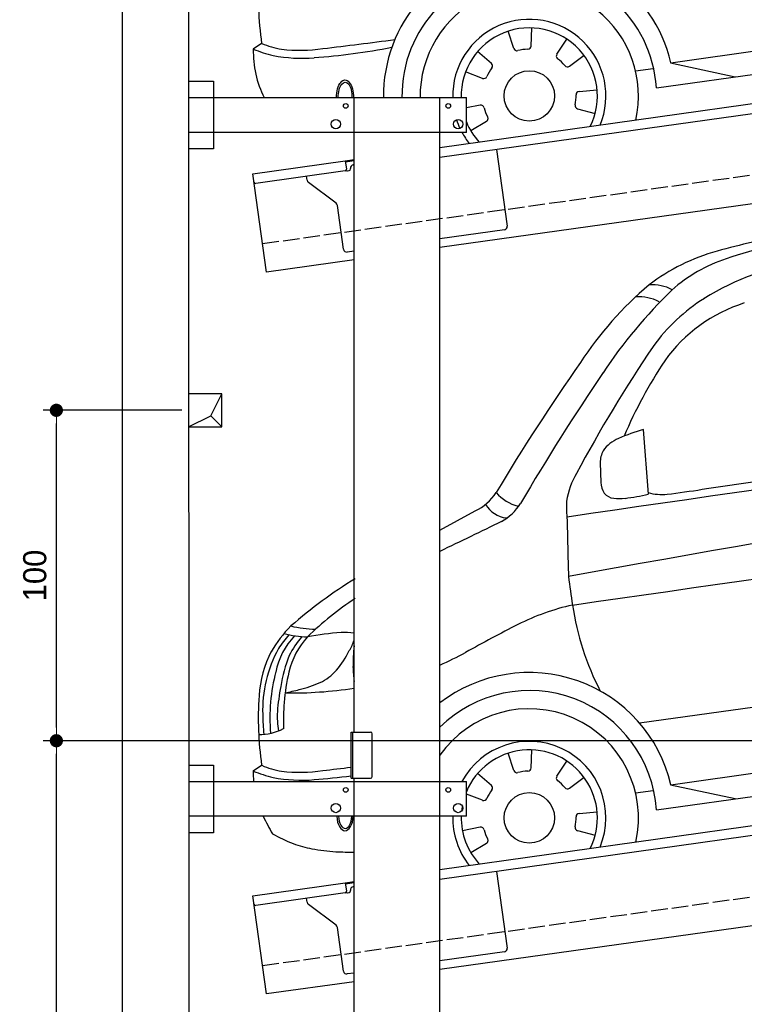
# Model space of a CAD drawing. Extents: x -311 to 6440, y -894 to 6524.
# Tile 2 of 6: x -311 to 1881, y 1052 to 4032. Entities that reach past the tile are written whole.
import ezdxf

# ---------------------------------------------------------------- set-up
doc = ezdxf.new("R2010")
doc.units = 0
doc.header["$LTSCALE"] = 10
doc.header["$MEASUREMENT"] = 0
doc.linetypes.add('GEN3', pattern=[6.25, 5, -1.25])
doc.layers.get('0').update_dxf_attribs({"linetype": 'CONTINUOUS'})
doc.layers.get('DEFPOINTS').update_dxf_attribs({"linetype": 'CONTINUOUS'})
for name, color, linetype in [('3', 6, 'GEN3'), ('BREAKTHROUGH', 1, 'CONTINUOUS'), ('CAR', 1, 'CONTINUOUS'), ('SICHTBARE_KANTEN_DIN_', 7, 'CONTINUOUS')]:
    doc.layers.add(name, color=color, linetype=linetype)
doc.layers.add('AM_0', color=7, linetype='CONTINUOUS', lineweight=30)
doc.layers.add('AM_5', color=3, linetype='CONTINUOUS', lineweight=15)
doc.dimstyles.new('KLAUS_DXF', dxfattribs={"dimscale": 20, "dimtxt": 3.5, "dimasz": 2, "dimexe": 2, "dimexo": 1, "dimgap": 1.5, "dimtad": 1, "dimlfac": 0.1, "dimdsep": 46, "dimtxsty": 'Standard', "dimblk": 'DOT', "dimcen": 2, "dimclrd": 256, "dimclre": 256, "dimclrt": 2, "dimadec": 0, "dimazin": 0, "dimtfac": 1, "dimtmove": 2, "dimatfit": 3, "dimfxl": 1, "dimtolj": 1, "dimarcsym": 0})

# ---------------------------------------------------------------- blocks, each defined once
blk = doc.blocks.new('_DOT')
at = {"color": 0, "linetype": 'ByBlock'}
blk.add_line((-0.5, 0), (-1, 0), dxfattribs=at)
at = {"color": 0, "linetype": 'ByBlock', "const_width": 0.5}
blk.add_lwpolyline([(-0.25, 0, 1), (0.25, 0, 1)], format="xyb", close=True, dxfattribs=at)
blk = doc.blocks.new('*D8')
at = {"layer": 'AM_5', "lineweight": -2, "transparency": 16777216}
for p, q in [((5479.5, 1850), (-240.5, 1850)), ((-200.5, -310), (-200.5, 1810)), ((180, -350), (-240.5, -350))]:
    blk.add_line(p, q, dxfattribs=at)
at = {"layer": 'DEFPOINTS', "color": 0, "transparency": 16777216}
for p in [(-200.5, 1850), (5499.5, 1850), (200, -350)]:
    blk.add_point(p, dxfattribs=at)
at = {"layer": 'AM_5', "lineweight": -2, "transparency": 16777216, "xscale": 40, "yscale": 40, "zscale": 40}
for p, rotation in [((-200.5, 1850), 90), ((-200.5, -350), 270)]:
    blk.add_blockref('_DOT', p, dxfattribs=dict(at, rotation=rotation))
at = {"layer": 'AM_5', "color": 2, "transparency": 16777216, "insert": (-265.5, 750), "char_height": 70, "attachment_point": 5, "rotation": 90}
blk.add_mtext('\\A1;220', dxfattribs=at)
blk = doc.blocks.new('*D9')
at = {"layer": 'AM_5', "lineweight": -2, "transparency": 16777216}
for p, q in [((179.5, 2850), (-240.5, 2850)), ((-200.5, 1890), (-200.5, 2810)), ((5479.5, 1850), (-240.5, 1850))]:
    blk.add_line(p, q, dxfattribs=at)
at = {"layer": 'DEFPOINTS', "color": 0, "transparency": 16777216}
for p in [(-200.5, 2850), (199.5, 2850), (5499.5, 1850)]:
    blk.add_point(p, dxfattribs=at)
at = {"layer": 'AM_5', "lineweight": -2, "transparency": 16777216, "xscale": 40, "yscale": 40, "zscale": 40}
for p, rotation in [((-200.5, 2850), 90), ((-200.5, 1850), 270)]:
    blk.add_blockref('_DOT', p, dxfattribs=dict(at, rotation=rotation))
at = {"layer": 'AM_5', "color": 2, "transparency": 16777216, "insert": (-265.5, 2350), "char_height": 70, "attachment_point": 5, "rotation": 90}
blk.add_mtext('\\A1;100', dxfattribs=at)
blk = doc.blocks.new('Van200_EG')
at = {"layer": 'CAR'}
for p, q in [((27554.2, 2436.8), (27569.7, 2240.7)), ((27424.4, 2336.3), (27425.9, 2276.5)), ((26939.4, 2132.6), (27046.3, 2190.9)), ((27543.2, 1548.8), (29532.8, 1827.8)), ((27637.9, 1361.6), (29494.5, 1622.5)), ((27594.3, 1285.6), (29559.4, 1561.2)), ((27215, 1412.3), (27216.9, 1467.3)), ((27163.1, 1405), (27146.1, 1457.4)), ((27292.9, 1387.4), (27323.2, 1433.4)), ((26399.8, 1420.4), (26374.8, 1403.2)), ((27095, 1359.6), (27053.2, 1395.4)), ((27331, 1351.4), (27375.2, 1384.2)), ((27584.4, 1343.7), (27530.8, 1336.4)), ((27636.9, 1361.6), (27832, 1319.6)), ((27068.3, 1314.5), (27019.4, 1332.8)), ((27360.2, 1274.9), (27414.9, 1279.9)), ((27061.4, 1233), (27007.4, 1222.6)), ((27355.7, 1222.7), (27408.9, 1208.6)), ((27080.1, 1183.9), (27032.9, 1155.7))]:
    blk.add_line(p, q, dxfattribs=at)
blk.add_circle((27209.7, 1261.4), 76.3, dxfattribs=at)
for centre, radius, start, end in [((28340.1, 992), 2062.4, 99.6823, 105.8147), ((28185.6, 1849.7), 1167.5, 102.0837, 109.0058), ((27932.3, 2405.2), 591.6, 105.1156, 127.5226), ((27951.3, 2511.1), 465.9, 108.2449, 131.756), ((28173, 2125.3), 830.7, 98.529, 121.5), ((28288.9, 2030.6), 1107.3, 130.3538, 146.6275), ((27581.3, 2742), 132.7, 62.6398, 94.0204), ((28699.9, 1765.5), 1521.9, 134.0222, 146.3712), ((27540.1, 2702.2), 136.4, 62.8228, 93.6182), ((28047.8, 2348.6), 574.9, 122.4654, 143.7611), ((28000.9, 2372.7), 468.6, 107.4838, 144.4757), ((31232.3, 230.5), 4398.9, 146.03, 151.8883), ((32696.6, -1092.2), 6508.5, 145.01358, 149.14662), ((28863.3, 1825.4), 1489.5, 146.6167, 156.6119), ((33123.2, -1255.2), 6878.2, 145.81474, 149.72533), ((125286.1, -675774.8), 684987.9, 98.026364, 98.2222494), ((27714.5, 1886.2), 573.4, 106.1251, 114.1887), ((27521.7, 2308.3), 109.4, 112.6931, 144.2082), ((38126.9, -56735.6), 59711.6, 98.167121, 100.419173), ((27500.7, 2337.2), 76.3, 152.6009, 180.7245), ((-6276.9, 230904.3), 231163.9, 278.460174, 278.627964), ((27546.4, 2186.6), 226.5, 148.7873, 171.5171), ((27488.7, 2278), 62.8, 181.3516, 212.553), ((26982.5, 2327.5), 150.8, 295.0744, 327.1277), ((27208.4, 2333.1), 132.2, 221.3867, 255.7964), ((-5067954.2, 35531474.7), 35893067.7, 278.16114131, 278.16485653), ((27469, 2271.9), 43.3, 219.7833, 264.7366), ((27426, 2852.2), 628.1, 276.6996, 283.2206), ((27611.4, 2399.9), 159.8, 254.74, 275.5017), ((27246.2, 5304.9), 3087.7, 277.0793, 279.0602), ((27150.8, 2254.3), 85.8, 211.2014, 263.2973), ((27044.7, 2301.2), 164.4, 299.3817, 327.3116), ((27604.2, 2203.5), 282.3, 176.6521, 186.4302), ((27483.7, 2368.2), 140.6, 262.3853, 276.3748), ((99825.4, -148200.5), 167011.9, 115.80429, 115.875165), ((67604.6, 3066.1), 40290.8, 181.27167, 181.52848), ((27461.1, 721.8), 1483.8, 121.6194, 130.9607), ((31728.4, 2574.1), 4438.7, 187.5428, 188.6624), ((27183.3, 1155.6), 917.9, 122.9992, 134.6045), ((27499.5, 1197.3), 725.9, 102.6615, 116.5567), ((28173.4, 2029.9), 842.2, 188.4908, 207.1839), ((26775.4, 1559.7), 402.7, 135.4484, 149.5361), ((26548.2, 2141.3), 332.3, 255.9013, 268.3524), ((26562.9, 2132.1), 299.3, 255.5877, 270.0294), ((26694.3, 994.7), 829.2, 93.7435, 100.8187), ((26650.7, 1620.3), 202.1, 81.8124, 92.9824), ((30143, -3895.1), 6463.5, 117.33472, 118.92205), ((26670.3, 1655.2), 232.6, 137.4119, 168.2154), ((26775.1, 1561.1), 387.8, 139.0797, 146.7589), ((26709.9, 1651), 233, 137.2754, 167.2483), ((26748, 1617.9), 296.9, 139.6787, 153.0269), ((26557.8, 1835.4), 126.8, 327.7016, 343.6029), ((26746.2, 1606.1), 354.9, 153.3407, 175.9345), ((26789.6, 1587.6), 386.6, 151.2176, 182.0296), ((26415.3, 1887.7), 277.1, 319.5979, 334.363), ((27492, 1710.9), 815.7, 175.0005, 179.6276), ((26425, 2861.7), 1248.8, 294.3288, 298.302), ((26857.8, 1601.1), 403.9, 157.9726, 171.6948), ((26978, 1564.7), 553, 165.3881, 184.888), ((27002.7, 1572.9), 536, 166.0113, 175.9461), ((26512.8, 1808.1), 151.2, 295.0145, 318.5134), ((27358.4, 1745.1), 682.6, 182.3581, 185.9584), ((27209.1, 1260.5), 440.8, 13.2701, 127.715), ((26438.6, 1973.9), 332.8, 283.0677, 294.5294), ((26996.4, 1546.6), 550, 168.2144, 176.2099), ((26487.7, 2939.8), 1300.4, 269.2559, 278.4774), ((25987, 3788.8), 2203.1, 282.6878, 283.8371), ((27209.7, 1261.4), 385.3, 3.6036, 134.5488), ((27381.8, 1561.2), 992, 175.9465, 188.1566), ((27136.1, 1556.3), 670.2, 175.3598, 182.1342), ((26706.7, 1568), 259.4, 176.7232, 189.6177), ((27209.7, 1261.4), 330.2, 347.2115, 144.9451), ((26824.2, 1570.1), 420.9, 179.4821, 187.6095), ((26391.1, 1682.1), 168.4, 269.9242, 296.4962), ((27209.7, 1261.4), 231.7, 337.6174, 151.7378), ((27209.7, 1261.4), 206, 333.3345, 157.474), ((26680.4, 1394.8), 305.7, 178.4124, 184.4353), ((26519.4, 1746.5), 372.5, 247.1612, 256.8936), ((26495.7, 1635.8), 235.6, 246.0831, 261.3663), ((26516.6, 1864.5), 465.2, 263.0351, 278.4776), ((23308.8, 28237.1), 27032, 276.96163, 277.14372), ((27172.6, 1408.1), 10, 198, 284.2118), ((27209.7, 1261.4), 141.4, 91.7882, 104.2118), ((27205, 1412.7), 10, 271.7882, 358), ((26520.5, 1820.2), 444.8, 258.9164, 274.9772), ((26394.5, 3502.1), 2131.3, 274.4124, 277.4381), ((27301.3, 1381.9), 10, 146.5714, 232.7833), ((27209.7, 1261.4), 141.4, 40.3596, 52.7833), ((27209.7, 1261.4), 141.4, 143.2167, 155.6404), ((27088.5, 1352), 10, 323.2167, 49.4286), ((27325.1, 1359.4), 10, 220.3596, 306.5714), ((27071.9, 1323.8), 10, 249.4286, 335.6404), ((27209.7, 1261.4), 206, 169.9031, 174.3802), ((26988, 1539.7), 644.1, 205.1298, 210.4762), ((27209.7, 1261.4), 231.7, 178.834, 218.3826), ((27209.7, 1261.4), 206, 178.6887, 222.6655), ((27209.7, 1261.4), 141.4, 348.931, 1.3547), ((27361.1, 1265), 10, 95.1429, 181.3547), ((27063.3, 1223.1), 10, 14.6453, 100.8571), ((27209.7, 1261.4), 141.4, 194.6453, 207.069), ((27358.3, 1232.3), 10, 168.931, 255.1429), ((26708.6, 1719.6), 576.8, 241.44, 248.2709), ((27075, 1192.5), 10, 300.8571, 27.069), ((26620, 1521.1), 359.7, 249.6743, 259.1089), ((26654.9, 1712.2), 553.9, 259.3028, 266.8926), ((26675.7, 2043.7), 886.1, 266.7115, 270.2434)]:
    blk.add_arc(centre, radius, start, end, dxfattribs=at)
for major_axis, ratio, start_param, end_param in [((-0.1, -50.8), 0.500238, 4.856216, 7.71236), ((-1, 44.1), 0.466142, 1.725236, 4.537487)]:
    blk.add_ellipse((26652.2, 1273.3), major_axis=major_axis, ratio=ratio, start_param=start_param, end_param=end_param, dxfattribs=at)
blk = doc.blocks.new('Van200_OG')
at = {"layer": 'CAR'}
for p, q in [((27637.9, 1361.6), (29494.5, 1622.5)), ((27594.3, 1285.6), (29559.4, 1561.2)), ((27215, 1412.3), (27216.9, 1467.3)), ((27163.1, 1405), (27146.1, 1457.4)), ((27292.9, 1387.4), (27323.2, 1433.4)), ((26399.8, 1420.4), (26374.8, 1403.2)), ((27095, 1359.6), (27053.2, 1395.4)), ((27331, 1351.4), (27375.2, 1384.2)), ((27584.4, 1343.7), (27530.8, 1336.4)), ((27636.9, 1361.6), (27832, 1319.6)), ((27068.3, 1314.5), (27016.8, 1333.8)), ((27360.2, 1274.9), (27414.9, 1279.9)), ((27061.4, 1233), (27019.4, 1224.9)), ((27355.7, 1222.7), (27408.9, 1208.6)), ((27080.1, 1183.9), (27032.9, 1155.7))]:
    blk.add_line(p, q, dxfattribs=at)
blk.add_circle((27209.7, 1261.4), 76.3, dxfattribs=at)
for centre, radius, start, end in [((27209.1, 1260.5), 440.8, 13.2701, 180.5647), ((27209.7, 1261.4), 385.3, 3.6036, 180.7859), ((27381.8, 1561.2), 992, 175.9465, 188.1566), ((27209.7, 1261.4), 330.2, 347.2115, 180.9171), ((27209.7, 1261.4), 231.7, 337.6174, 181.3069), ((27209.7, 1261.4), 206, 333.3345, 181.4698), ((23308.8, 28237.1), 27032, 276.96163, 277.42705), ((26680.4, 1394.8), 305.7, 178.4124, 206.9724), ((26519.4, 1746.5), 372.5, 247.1612, 256.8936), ((26495.7, 1635.8), 235.6, 246.0831, 261.3663), ((26516.6, 1864.5), 465.2, 263.0351, 278.4776), ((26394.5, 3502.1), 2131.3, 274.4124, 280.8004), ((27172.6, 1408.1), 10, 198, 284.2118), ((27209.7, 1261.4), 141.4, 91.7882, 104.2118), ((27205, 1412.7), 10, 271.7882, 358), ((26520.5, 1820.2), 444.8, 258.9164, 274.9772), ((27301.3, 1381.9), 10, 146.5714, 232.7833), ((27209.7, 1261.4), 141.4, 40.3596, 52.7833), ((27209.7, 1261.4), 141.4, 143.2167, 155.6404), ((27088.5, 1352), 10, 323.2167, 49.4286), ((27325.1, 1359.4), 10, 220.3596, 306.5714), ((27071.9, 1323.8), 10, 249.4286, 335.6404), ((27209.7, 1261.4), 141.4, 348.931, 1.3547), ((27361.1, 1265), 10, 95.1429, 181.3547), ((27063.3, 1223.1), 10, 14.6453, 100.8571), ((27209.7, 1261.4), 141.4, 194.6453, 207.069), ((27358.3, 1232.3), 10, 168.931, 255.1429), ((27075, 1192.5), 10, 300.8571, 27.069), ((27209.7, 1261.4), 231.7, 198.1468, 205.0733), ((27209.7, 1261.4), 206, 202.5427, 222.6655), ((27209.7, 1261.4), 231.7, 208.4223, 218.3826)]:
    blk.add_arc(centre, radius, start, end, dxfattribs=at)
at = {"layer": 'CAR', "extrusion": (0, 0, -1)}
for major_axis, ratio, start_param, end_param in [((-0.1, 50.8), 0.500238, 4.658861, 7.909715), ((-1, -44.1), 0.466142, 1.497595, 4.765128)]:
    blk.add_ellipse((26652.2, 1258.9), major_axis=major_axis, ratio=ratio, start_param=start_param, end_param=end_param, dxfattribs=at)

msp = doc.modelspace()

# ---------------------------------------------------------------- linework, layer by layer
for p, q in [((-0.481, -649.995), (-0.481, 6200.005)), ((959.991, 3645.181), (3438.83, 3993.559)), ((3445.976, 3964.269), (959.991, 3614.886)), ((199.991, 3846.226), (274.991, 3846.226)), ((274.991, 3846.226), (274.991, 3641.226)), ((274.991, 3846.226), (274.991, 3641.226)), ((199.991, 3796.226), (274.991, 3796.226)), ((199.991, 3796.226), (1039.991, 3796.226)), ((699.991, 1876.226), (699.991, 3796.226)), ((959.991, -343.774), (959.991, 3796.226)), ((1039.991, 3691.226), (1039.991, 3796.226)), ((3664.715, 3722.357), (959.991, 3342.233)), ((1039.991, 3691.226), (199.991, 3691.226)), ((274.991, 3641.226), (199.991, 3641.226)), ((1130.73, 3638.882), (1163.296, 3407.159)), ((673.507, 3604.919), (699.991, 3608.641)), ((393.756, 3565.602), (673.507, 3604.919)), ((673.507, 3604.919), (676.986, 3580.162)), ((699.991, 3604.601), (674.063, 3600.957)), ((689.504, 3580.911), (689.364, 3581.901)), ((697.875, 3593.196), (699.991, 3593.493)), ((435.508, 3268.522), (393.756, 3565.602)), ((672.731, 3574.515), (402.883, 3536.59)), ((558.024, 3546.419), (556.374, 3558.162)), ((680.297, 3574.568), (685.248, 3575.264)), ((645.648, 3476.723), (561.909, 3539.825)), ((668.162, 3337.573), (649.533, 3470.128)), ((1154.785, 3395.865), (959.991, 3368.488)), ((699.991, 3331.948), (679.456, 3329.062)), ((699.991, 3305.692), (435.508, 3268.522)), ((690.991, 1876.226), (749.991, 1876.226)), ((690.991, 1736.226), (690.991, 1876.226)), ((694.991, 1876.226), (694.991, 1736.226)), ((754.991, 1741.226), (754.991, 1871.226)), ((959.991, 1460.181), (3577.468, 1828.044)), ((3576.692, 1797.64), (959.991, 1429.886)), ((199.991, 1776.226), (274.991, 1776.226)), ((199.991, 1776.226), (274.991, 1776.226)), ((274.991, 1776.226), (274.991, 1571.226)), ((274.991, 1776.226), (274.991, 1571.226)), ((690.991, 1736.226), (749.991, 1736.226)), ((699.991, -343.774), (699.991, 1736.226)), ((199.991, 1726.226), (1039.968, 1726.226)), ((1039.968, 1621.226), (1039.968, 1726.226)), ((1039.968, 1621.226), (199.991, 1621.226)), ((274.991, 1571.226), (199.991, 1571.226)), ((274.991, 1571.226), (199.991, 1571.226)), ((3696.811, 1541.868), (959.991, 1157.233)), ((1130.73, 1453.882), (1163.296, 1222.159)), ((393.756, 1380.602), (673.507, 1419.919)), ((673.507, 1419.919), (699.991, 1423.641)), ((673.507, 1419.919), (676.986, 1395.162)), ((699.991, 1419.601), (674.063, 1415.957)), ((435.508, 1083.522), (393.756, 1380.602)), ((672.731, 1389.515), (402.883, 1351.59)), ((558.024, 1361.419), (556.374, 1373.162)), ((680.297, 1389.568), (685.248, 1390.264)), ((689.504, 1395.911), (689.364, 1396.901)), ((645.648, 1291.723), (561.909, 1354.825)), ((668.162, 1152.573), (649.533, 1285.128)), ((1154.785, 1210.865), (959.991, 1183.488)), ((699.991, 1146.948), (679.456, 1144.062)), ((699.991, 1120.692), (435.508, 1083.522))]:
    msp.add_line(p, q)
for centre, radius in [((674.991, 3771.226), 7), ((984.991, 3771.226), 7), ((644.991, 3716.226), 14), ((1014.991, 3716.226), 14), ((674.991, 1701.226), 7), ((984.991, 1701.226), 7), ((644.991, 1646.226), 14), ((1014.991, 1646.226), 14)]:
    msp.add_circle(centre, radius)
for centre, radius, start, end in [((672.035, 3579.466), 5, 278, 8), ((679.601, 3579.519), 5, 221.236717, 278), ((684.552, 3580.215), 5, 278, 8), ((699.267, 3583.293), 10, 98, 188), ((567.927, 3547.811), 10, 188, 233), ((402.187, 3541.541), 5, 188, 278), ((639.63, 3468.734), 10, 8, 53), ((1153.393, 3405.768), 10, 278, 8), ((678.065, 3338.965), 10, 188, 278), ((749.991, 1871.226), 5, 0, 90), ((749.991, 1741.226), 5, 270, 0), ((699.267, 1398.293), 10, 98, 188), ((672.035, 1394.466), 5, 278, 8), ((679.601, 1394.519), 5, 221.236717, 278), ((684.552, 1395.215), 5, 278, 8), ((402.187, 1356.541), 5, 188, 278), ((567.927, 1362.811), 10, 188, 233), ((639.63, 1283.736), 10, 8, 53), ((1153.393, 1220.768), 10, 278, 8), ((678.065, 1153.965), 10, 188, 278)]:
    msp.add_arc(centre, radius, start, end)
at = {"layer": '3'}
for p, q in [((423.4, 3354.675), (5430.808, 4058.42)), ((423.4, 1169.675), (5430.808, 1873.42))]:
    msp.add_line(p, q, dxfattribs=at)
at = {"layer": 'BREAKTHROUGH'}
for p, q in [((267.09, 2832.957), (299.717, 2900.005)), ((267.09, 2832.957), (299.717, 2900.005)), ((199.717, 2800.005), (267.09, 2832.957)), ((199.717, 2800.005), (267.09, 2832.957)), ((266.872, 2832.85), (299.717, 2800.005)), ((266.872, 2832.85), (299.717, 2800.005))]:
    msp.add_line(p, q, dxfattribs=at)
msp.add_lwpolyline([(299.717, 2900.005), (199.717, 2900.005), (199.717, 2800.005), (299.717, 2800.005)], close=True, dxfattribs=at)
msp.add_lwpolyline([(299.717, 2900.005), (199.717, 2900.005), (199.717, 2800.005), (299.717, 2800.005)], close=True, dxfattribs=at)
at = {"layer": 'SICHTBARE_KANTEN_DIN_'}
msp.add_line((199.42, 6000.005), (200.019, -350), dxfattribs=at)

# ---------------------------------------------------------------- block references
at = {"layer": 'AM_0'}
for name, p in [('Van200_OG', (-25979.454, 2540.11)), ('Van200_EG', (-25979.454, 355.11))]:
    msp.add_blockref(name, p, dxfattribs=at)

# ---------------------------------------------------------------- dimensions: what is measured, and where the dimension line sits
at = {"layer": 'AM_5'}
for base, p1, p2, override, picture, middle in [((-200.481, 2850.005), (5499.51, 1850.005), (199.51, 2850.005), {"dimpost": '', "dimtol": 0, "dimlim": 0, "dimtp": 0, "dimtm": 0, "dimtfac": 1, "dimtdec": 2, "dimtolj": 1, "dimtzin": 7}, '*D9', (-265.481, 2350.005)), ((-200.481, 1850.005), (200.019, -350), (5499.51, 1850.005), {"dimtol": 0, "dimlim": 0, "dimtp": 0, "dimtm": 0, "dimtfac": 1, "dimtdec": 2, "dimtolj": 1, "dimtzin": 7}, '*D8', (-265.481, 750.002))]:
    dim = msp.add_linear_dim(base=base, p1=p1, p2=p2, angle=90, dimstyle='KLAUS_DXF', override=override, dxfattribs=at)
    dim.commit()
    dim.dimension.update_dxf_attribs({"geometry": picture, "text_midpoint": middle})

doc.saveas('drawing.dxf')
